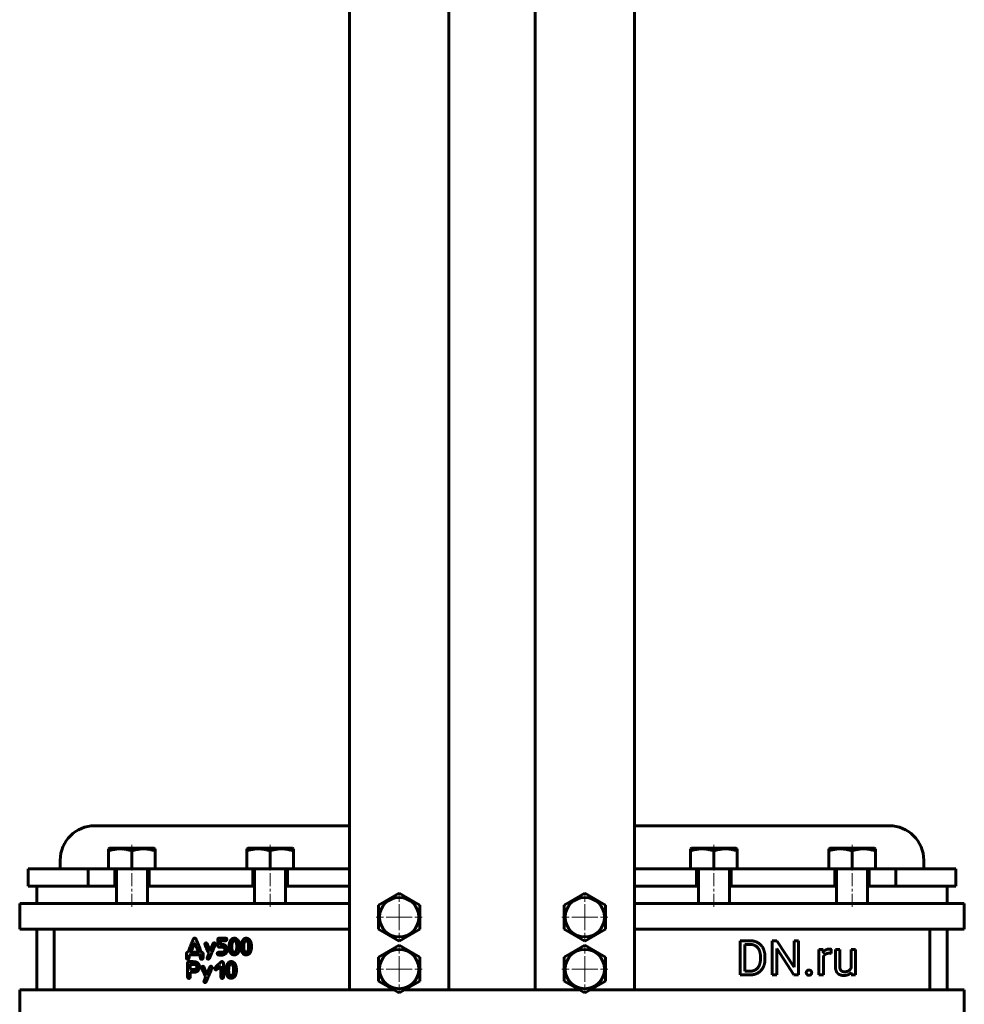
# Model space of a CAD drawing. Header units: millimetres. Extents: x -301 to 301, y -913 to 913.
# Tile 2 of 6: x -273 to 274, y -227 to 343. Entities that reach past the tile are written whole.
import ezdxf

# ---------------------------------------------------------------- set-up
doc = ezdxf.new("R2010")
doc.units = ezdxf.units.MM
doc.linetypes.add('K5LT_AXLED', pattern=[12, 7.5, -1.5, 1.5, -1.5])
doc.linetypes.add('K5LT_BASIC', pattern=[0])
doc.layers.add('Системный слой (1)', color=7, linetype='Continuous', true_color=0x6c6c6c)

# ---------------------------------------------------------------- blocks, each defined once
blk = doc.blocks.new('U30')
at = {"layer": 'Системный слой (1)', "color": 150, "linetype": 'K5LT_BASIC', "lineweight": 60, "true_color": 0x0080ff}
for p, q in [((-138.5, -158.81), (-137.5, -158.81)), ((-119.5, -158.81), (-118.5, -158.81))]:
    blk.add_line(p, q, dxfattribs=at)
blk = doc.blocks.new('U31')
at = {"layer": 'Системный слой (1)', "color": 150, "linetype": 'K5LT_BASIC', "lineweight": 60, "true_color": 0x0080ff}
for p, q in [((198.5, -158.81), (199.5, -158.81)), ((217.5, -158.81), (218.5, -158.81))]:
    blk.add_line(p, q, dxfattribs=at)
blk = doc.blocks.new('U33')
at = {"layer": 'Системный слой (1)', "color": 150, "linetype": 'K5LT_BASIC', "lineweight": 60, "true_color": 0x0080ff}
for p, q in [((118.5, -158.81), (119.5, -158.81)), ((137.5, -158.81), (138.5, -158.81))]:
    blk.add_line(p, q, dxfattribs=at)
blk = doc.blocks.new('U34')
at = {"layer": 'Системный слой (1)', "color": 150, "linetype": 'K5LT_BASIC', "lineweight": 60, "true_color": 0x0080ff}
for p, q in [((-25, 521.06), (-25, 602.86)), ((-25, -218.81), (-25, 464.75))]:
    blk.add_line(p, q, dxfattribs=at)
blk = doc.blocks.new('U35')
at = {"layer": 'Системный слой (1)', "color": 150, "linetype": 'K5LT_BASIC', "lineweight": 60, "true_color": 0x0080ff}
for p, q in [((25, 517.96), (25, 602.86)), ((25, 494.97), (25, 494.97)), ((25, -218.81), (25, 464.75))]:
    blk.add_line(p, q, dxfattribs=at)
blk = doc.blocks.new('U36')
at = {"layer": 'Системный слой (1)', "color": 150, "linetype": 'K5LT_BASIC', "lineweight": 60, "true_color": 0x0080ff}
for p, q in [((-218.5, -158.81), (-217.5, -158.81)), ((-199.5, -158.81), (-198.5, -158.81))]:
    blk.add_line(p, q, dxfattribs=at)
blk = doc.blocks.new('U38')
at = {"layer": 'Системный слой (1)', "color": 150, "linetype": 'K5LT_BASIC', "lineweight": 60, "true_color": 0x0080ff}
for p, q in [((-118.5, -158.81), (-82.5, -158.81)), ((82.5, -158.81), (118.5, -158.81))]:
    blk.add_line(p, q, dxfattribs=at)
blk = doc.blocks.new('U39')
at = {"layer": 'Системный слой (1)', "color": 150, "linetype": 'K5LT_BASIC', "lineweight": 60, "true_color": 0x0080ff}
for p, q in [((-82.5, 511.67), (-82.5, 602.86)), ((-82.5, -218.81), (-82.5, 479.03))]:
    blk.add_line(p, q, dxfattribs=at)
blk = doc.blocks.new('U41')
at = {"layer": 'Системный слой (1)', "color": 150, "linetype": 'K5LT_BASIC', "lineweight": 60, "true_color": 0x0080ff}
for p, q in [((82.5, 511.67), (82.5, 602.86)), ((82.5, -218.81), (82.5, 479.03))]:
    blk.add_line(p, q, dxfattribs=at)
blk = doc.blocks.new('U47')
at = {"layer": 'Системный слой (1)', "color": 30, "linetype": 'K5LT_AXLED', "lineweight": 18, "true_color": 0xff8000}
for q in [(-53.75, -193.41), (-67.15, -206.81), (-40.35, -206.81), (-53.75, -220.21)]:
    blk.add_line((-53.75, -206.81), q, dxfattribs=at)
blk = doc.blocks.new('U48')
at = {"layer": 'Системный слой (1)', "color": 30, "linetype": 'K5LT_AXLED', "lineweight": 18, "true_color": 0xff8000}
for q in [(-53.75, -163.41), (-67.15, -176.81), (-40.35, -176.81), (-53.75, -190.21)]:
    blk.add_line((-53.75, -176.81), q, dxfattribs=at)
blk = doc.blocks.new('U53')
at = {"layer": 'Системный слой (1)', "color": 30, "linetype": 'K5LT_AXLED', "lineweight": 18, "true_color": 0xff8000}
for q in [(53.75, -193.41), (40.35, -206.81), (67.15, -206.81), (53.75, -220.21)]:
    blk.add_line((53.75, -206.81), q, dxfattribs=at)
blk = doc.blocks.new('U54')
at = {"layer": 'Системный слой (1)', "color": 30, "linetype": 'K5LT_AXLED', "lineweight": 18, "true_color": 0xff8000}
for q in [(53.75, -163.41), (40.35, -176.81), (67.15, -176.81), (53.75, -190.21)]:
    blk.add_line((53.75, -176.81), q, dxfattribs=at)

msp = doc.modelspace()

# ---------------------------------------------------------------- linework, layer by layer
at = {"layer": 'Системный слой (1)', "color": 150, "linetype": 'K5LT_BASIC', "lineweight": 60, "true_color": 0x0080ff}
for p, q in [((-230, -123.81), (-82.5, -123.81)), ((82.5, -123.81), (230, -123.81)), ((-222, -137.2), (-221.32, -136.81)), ((-195.67, -136.81), (-221.32, -136.81)), ((-195, -137.2), (-195.67, -136.81)), ((-142, -137.2), (-141.32, -136.81)), ((-115.67, -136.81), (-141.32, -136.81)), ((-115, -137.2), (-115.67, -136.81)), ((115, -137.2), (115.68, -136.81)), ((141.33, -136.81), (115.68, -136.81)), ((142, -137.2), (141.33, -136.81)), ((195, -137.2), (195.68, -136.81)), ((221.33, -136.81), (195.68, -136.81)), ((222, -137.2), (221.33, -136.81)), ((-222, -138.41), (-222, -137.2)), ((-222, -148.81), (-222, -138.41)), ((-208.5, -148.81), (-208.5, -138.41)), ((-195, -137.2), (-195, -138.41)), ((-195, -148.81), (-195, -138.41)), ((-142, -138.41), (-142, -137.2)), ((-142, -148.81), (-142, -138.41)), ((-128.5, -148.81), (-128.5, -138.41)), ((-115, -137.2), (-115, -138.41)), ((-115, -148.81), (-115, -138.41)), ((115, -138.41), (115, -137.2)), ((115, -148.81), (115, -138.41)), ((128.5, -148.81), (128.5, -138.41)), ((142, -137.2), (142, -138.41)), ((142, -148.81), (142, -138.41)), ((195, -138.41), (195, -137.2)), ((195, -148.81), (195, -138.41)), ((208.5, -148.81), (208.5, -138.41)), ((222, -137.2), (222, -138.41)), ((222, -148.81), (222, -138.41)), ((-250, -148.81), (-250, -143.81)), ((250, -148.81), (250, -143.81)), ((-268.5, -158.81), (-268.5, -148.81)), ((-268.5, -148.81), (-233.86, -148.81)), ((-233.86, -158.81), (-233.86, -148.81)), ((-233.86, -148.81), (-218.5, -148.81)), ((-218.5, -148.81), (-208.5, -148.81)), ((-218.5, -158.81), (-218.5, -148.81)), ((-217.5, -149.41), (-217.5, -168.81)), ((-208.5, -148.81), (-198.5, -148.81)), ((-199.5, -149.41), (-199.5, -168.81)), ((-198.5, -158.81), (-198.5, -148.81)), ((-198.5, -148.81), (-138.5, -148.81)), ((-138.5, -148.81), (-128.5, -148.81)), ((-138.5, -158.81), (-138.5, -148.81)), ((-137.5, -149.41), (-137.5, -168.81)), ((-128.5, -148.81), (-118.5, -148.81)), ((-119.5, -149.41), (-119.5, -168.81)), ((-118.5, -148.81), (-82.5, -148.81)), ((-118.5, -158.81), (-118.5, -148.81)), ((82.5, -148.81), (118.5, -148.81)), ((118.5, -148.81), (128.5, -148.81)), ((118.5, -158.81), (118.5, -148.81)), ((119.5, -149.41), (119.5, -168.81)), ((128.5, -148.81), (138.5, -148.81)), ((137.5, -149.41), (137.5, -168.81)), ((138.5, -158.81), (138.5, -148.81)), ((138.5, -148.81), (198.5, -148.81)), ((198.5, -148.81), (208.5, -148.81)), ((198.5, -158.81), (198.5, -148.81)), ((199.5, -149.41), (199.5, -168.81)), ((208.5, -148.81), (218.5, -148.81)), ((217.5, -149.41), (217.5, -168.81)), ((218.5, -148.81), (233.86, -148.81)), ((218.5, -158.81), (218.5, -148.81)), ((233.86, -158.81), (233.86, -148.81)), ((233.86, -148.81), (268.5, -148.81)), ((268.5, -158.81), (268.5, -148.81)), ((-233.86, -158.81), (-268.5, -158.81)), ((-263.5, -168.81), (-263.5, -158.81)), ((-233.86, -158.81), (-218.5, -158.81)), ((-198.5, -158.81), (-138.5, -158.81)), ((138.5, -158.81), (198.5, -158.81)), ((218.5, -158.81), (233.86, -158.81)), ((268.5, -158.81), (233.86, -158.81)), ((263.5, -168.81), (263.5, -158.81)), ((-65.75, -169.88), (-53.75, -162.95)), ((-53.75, -162.95), (-41.75, -169.88)), ((41.75, -169.88), (53.75, -162.95)), ((53.75, -162.95), (65.75, -169.88)), ((-273.5, -168.81), (-263.5, -168.81)), ((-273.5, -183.81), (-273.5, -168.81)), ((-263.5, -168.81), (-82.5, -168.81)), ((-65.75, -183.74), (-65.75, -169.88)), ((-41.75, -169.88), (-41.75, -183.74)), ((41.75, -183.74), (41.75, -169.88)), ((65.75, -169.88), (65.75, -183.74)), ((82.5, -168.81), (263.5, -168.81)), ((263.5, -168.81), (273.5, -168.81)), ((273.5, -183.81), (273.5, -168.81)), ((-263.5, -183.81), (-273.5, -183.81)), ((-263.5, -183.81), (-263.5, -218.81)), ((-263.5, -183.81), (-82.5, -183.81)), ((-253.5, -183.81), (-253.5, -218.81)), ((-53.75, -190.67), (-65.75, -183.74)), ((-41.75, -183.74), (-53.75, -190.67)), ((53.75, -190.67), (41.75, -183.74)), ((65.75, -183.74), (53.75, -190.67)), ((82.5, -183.81), (263.5, -183.81)), ((253.5, -183.81), (253.5, -218.81)), ((273.5, -183.81), (263.5, -183.81)), ((263.5, -183.81), (263.5, -218.81)), ((-172.16, -188.92), (-172.39, -188.96)), ((-172.16, -191.69), (-172.2, -191.69)), ((-166.3, -192.42), (-166.3, -192.49)), ((-163.25, -196.05), (-164.54, -193.11)), ((-160.23, -192.42), (-160.23, -192.31)), ((-158.83, -189.87), (-158.83, -192.93)), ((-154.47, -188.87), (-157.91, -188.91)), ((-157.22, -192.27), (-157.22, -190.59)), ((-157.15, -190.51), (-154.54, -190.51)), ((-155.92, -192.58), (-156.96, -192.58)), ((-150.63, -193.2), (-150.66, -193.97)), ((-146.14, -193.79), (-146.14, -193.75)), ((-143.75, -193.2), (-143.79, -193.97)), ((-139.26, -193.79), (-139.26, -193.75)), ((-65.75, -199.88), (-53.75, -192.95)), ((-53.75, -192.95), (-41.75, -199.88)), ((41.75, -199.88), (53.75, -192.95)), ((53.75, -192.95), (65.75, -199.88)), ((149.32, -190.4), (143.7, -190.4)), ((143.7, -190.4), (143.7, -210.26)), ((146.33, -192.55), (146.33, -208.12)), ((149.32, -192.55), (146.33, -192.55)), ((164.85, -190.4), (162.22, -190.4)), ((162.22, -190.4), (162.22, -210.26)), ((174.89, -205.76), (164.85, -190.4)), ((177.5, -190.4), (174.89, -190.4)), ((174.89, -190.4), (174.89, -205.76)), ((177.5, -210.26), (177.5, -190.4)), ((-176.95, -197.82), (-176.95, -200.4)), ((-175.44, -198.65), (-175.15, -198.62)), ((-175.44, -200.36), (-175.44, -198.65)), ((-175.15, -198.62), (-169.96, -198.62)), ((-174.28, -197.02), (-174.24, -197.1)), ((-174.24, -197.1), (-170.12, -197.1)), ((-168.92, -198.77), (-168.92, -200.06)), ((-167.31, -200.13), (-167.31, -197.89)), ((-164, -197.81), (-164.26, -198.57)), ((-163.18, -196.05), (-163.25, -196.05)), ((-156.15, -197.06), (-158.29, -197.06)), ((-158.18, -198.69), (-156.08, -198.69)), ((-154.77, -195.38), (-154.77, -195.91)), ((-153.16, -195.76), (-153.16, -195.41)), ((-149.34, -197.07), (-149.01, -197.07)), ((-142.46, -197.07), (-142.13, -197.07)), ((164.85, -210.26), (164.85, -194.94)), ((164.85, -194.94), (174.85, -210.26)), ((189.35, -195.5), (189.35, -210.26)), ((191.81, -195.5), (189.35, -195.5)), ((191.86, -197.19), (191.81, -195.5)), ((196.48, -197.76), (196.49, -195.42)), ((201.35, -195.5), (198.82, -195.5)), ((198.82, -195.5), (198.82, -205.02)), ((201.35, -205.05), (201.35, -195.5)), ((207.91, -195.5), (207.91, -206.24)), ((210.45, -195.5), (207.91, -195.5)), ((210.45, -210.26), (210.45, -195.5)), ((-176.4, -203.42), (-176.37, -210.81)), ((-176.21, -201.15), (-176.17, -201.15)), ((-173.49, -202.53), (-175.54, -202.53)), ((-171.98, -204.1), (-174.71, -204.1)), ((-168.18, -201.15), (-168.07, -201.15)), ((-164.32, -201.09), (-164.22, -201.09)), ((-157.17, -205.11), (-157.02, -205.11)), ((-157.02, -205.11), (-157.02, -211.27)), ((-155.41, -211.35), (-155.41, -203.62)), ((-65.75, -213.74), (-65.75, -199.88)), ((-41.75, -199.88), (-41.75, -213.74)), ((41.75, -213.74), (41.75, -199.88)), ((65.75, -199.88), (65.75, -213.74)), ((155.47, -200.93), (155.47, -199.72)), ((158.08, -200.93), (158.08, -199.74)), ((191.88, -210.26), (191.88, -199.77)), ((-174.74, -206.95), (-174.67, -207.02)), ((-174.74, -208.58), (-171.56, -208.58)), ((-174.74, -211.3), (-174.74, -208.58)), ((-174.67, -207.02), (-172.59, -207.02)), ((-168.16, -205.95), (-168.16, -206.03)), ((-165.1, -209.59), (-166.4, -206.64)), ((-165.03, -209.59), (-165.1, -209.59)), ((-162.08, -205.95), (-162.08, -205.85)), ((-159.85, -207.36), (-159.74, -207.36)), ((-152.48, -206.73), (-152.52, -207.51)), ((-151.19, -210.6), (-150.86, -210.6)), ((-147.99, -207.32), (-147.99, -207.29)), ((143.7, -210.26), (149.07, -210.26)), ((146.33, -208.12), (149.07, -208.12)), ((162.22, -210.26), (164.85, -210.26)), ((174.85, -210.26), (177.5, -210.26)), ((189.35, -210.26), (191.88, -210.26)), ((207.98, -208.8), (208.03, -210.26)), ((208.03, -210.26), (210.45, -210.26)), ((-166.18, -214.62), (-166.07, -214.62)), ((-165.86, -211.35), (-166.11, -212.1)), ((-53.75, -220.67), (-65.75, -213.74)), ((-41.75, -213.74), (-53.75, -220.67)), ((53.75, -220.67), (41.75, -213.74)), ((65.75, -213.74), (53.75, -220.67)), ((-273.5, -218.81), (-263.5, -218.81)), ((-273.5, -233.81), (-273.5, -218.81)), ((-263.5, -218.81), (-82.5, -218.81)), ((-82.5, -218.81), (-56.97, -218.81)), ((-50.53, -218.81), (-25, -218.81)), ((-25, -218.81), (25, -218.81)), ((25, -218.81), (50.53, -218.81)), ((56.97, -218.81), (82.5, -218.81)), ((82.5, -218.81), (263.5, -218.81)), ((263.5, -218.81), (273.5, -218.81)), ((273.5, -233.81), (273.5, -218.81))]:
    msp.add_line(p, q, dxfattribs=at)
at = {"layer": 'Системный слой (1)', "color": 30, "linetype": 'K5LT_AXLED', "lineweight": 18, "true_color": 0xff8000}
for p, q in [((-208.5, -140.41), (-208.5, -134.81)), ((-128.5, -140.41), (-128.5, -134.81)), ((128.5, -140.41), (128.5, -134.81)), ((208.5, -140.41), (208.5, -134.81)), ((-208.5, -170.81), (-208.5, -146.81)), ((-128.5, -170.81), (-128.5, -146.81)), ((128.5, -170.81), (128.5, -146.81)), ((208.5, -170.81), (208.5, -146.81))]:
    msp.add_line(p, q, dxfattribs=at)
at = {"layer": 'Системный слой (1)', "color": 150, "linetype": 'K5LT_BASIC', "lineweight": 60, "true_color": 0x0080ff}
for centre in [(-53.75, -176.81), (53.75, -176.81), (-53.75, -206.81), (53.75, -206.81)]:
    msp.add_circle(centre, 11.4, dxfattribs=at)
for centre, radius, start, end in [((-230, -143.81), 20, 90, 180), ((230, -143.81), 20, 0, 90), ((-218.1, -149.41), 0.6, 0, 90), ((-198.9, -149.41), 0.6, 90, 180), ((-138.1, -149.41), 0.6, 0, 90), ((-118.9, -149.41), 0.6, 90, 180), ((118.9, -149.41), 0.6, 0, 90), ((138.1, -149.41), 0.6, 90, 180), ((198.9, -149.41), 0.6, 0, 90), ((218.1, -149.41), 0.6, 90, 180)]:
    msp.add_arc(centre, radius, start, end, dxfattribs=at)
for points, degree, knots in [([(-208.5, -138.41), (-208.96, -138.25), (-209.64, -138.04), (-210.62, -137.78), (-211.3, -137.63), (-211.93, -137.51), (-212.57, -137.4), (-213.32, -137.3), (-214.2, -137.23), (-215.02, -137.2), (-215.8, -137.2), (-216.56, -137.24), (-217.29, -137.31), (-218.12, -137.42), (-219.27, -137.63), (-220.6, -137.96), (-221.58, -138.26), (-222, -138.41)], 3, [0, 0, 0, 0, 1.889793, 2.772286, 3.97396, 4.613199, 5.275973, 6.508307, 7.620707, 8.715255, 9.746093, 10.721757, 11.68135, 12.629021, 14.021816, 16.259909, 18, 18, 18, 18]), ([(-195, -138.41), (-195.46, -138.25), (-196.14, -138.04), (-197.12, -137.78), (-197.8, -137.63), (-198.43, -137.51), (-199.07, -137.4), (-199.82, -137.3), (-200.7, -137.23), (-201.52, -137.2), (-202.3, -137.2), (-203.06, -137.24), (-203.79, -137.31), (-204.62, -137.42), (-205.77, -137.63), (-207.1, -137.96), (-208.08, -138.26), (-208.5, -138.41)], 3, [0, 0, 0, 0, 1.889793, 2.772286, 3.97396, 4.613199, 5.275973, 6.508307, 7.620707, 8.715255, 9.746093, 10.721757, 11.68135, 12.629021, 14.021816, 16.259909, 18, 18, 18, 18]), ([(-128.5, -138.41), (-128.96, -138.25), (-129.64, -138.04), (-130.62, -137.78), (-131.3, -137.63), (-131.93, -137.51), (-132.57, -137.4), (-133.32, -137.3), (-134.2, -137.23), (-135.02, -137.2), (-135.8, -137.2), (-136.56, -137.24), (-137.29, -137.31), (-138.12, -137.42), (-139.27, -137.63), (-140.6, -137.96), (-141.58, -138.26), (-142, -138.41)], 3, [0, 0, 0, 0, 1.889793, 2.772286, 3.97396, 4.613199, 5.275973, 6.508307, 7.620707, 8.715255, 9.746093, 10.721757, 11.68135, 12.629021, 14.021816, 16.259909, 18, 18, 18, 18]), ([(-115, -138.41), (-115.46, -138.25), (-116.14, -138.04), (-117.12, -137.78), (-117.8, -137.63), (-118.43, -137.51), (-119.07, -137.4), (-119.82, -137.3), (-120.7, -137.23), (-121.52, -137.2), (-122.3, -137.2), (-123.06, -137.24), (-123.79, -137.31), (-124.62, -137.42), (-125.77, -137.63), (-127.1, -137.96), (-128.08, -138.26), (-128.5, -138.41)], 3, [0, 0, 0, 0, 1.889793, 2.772286, 3.97396, 4.613199, 5.275973, 6.508307, 7.620707, 8.715255, 9.746093, 10.721757, 11.68135, 12.629021, 14.021816, 16.259909, 18, 18, 18, 18]), ([(128.5, -138.41), (128.04, -138.25), (127.36, -138.04), (126.38, -137.78), (125.7, -137.63), (125.07, -137.51), (124.43, -137.4), (123.68, -137.3), (122.8, -137.23), (121.98, -137.2), (121.2, -137.2), (120.44, -137.24), (119.71, -137.31), (118.88, -137.42), (117.73, -137.63), (116.4, -137.96), (115.42, -138.26), (115, -138.41)], 3, [0, 0, 0, 0, 1.889793, 2.772286, 3.97396, 4.613199, 5.275973, 6.508307, 7.620707, 8.715255, 9.746093, 10.721757, 11.68135, 12.629021, 14.021816, 16.259909, 18, 18, 18, 18]), ([(142, -138.41), (141.54, -138.25), (140.86, -138.04), (139.88, -137.78), (139.2, -137.63), (138.57, -137.51), (137.93, -137.4), (137.18, -137.3), (136.3, -137.23), (135.48, -137.2), (134.7, -137.2), (133.94, -137.24), (133.21, -137.31), (132.38, -137.42), (131.23, -137.63), (129.9, -137.96), (128.92, -138.26), (128.5, -138.41)], 3, [0, 0, 0, 0, 1.889793, 2.772286, 3.97396, 4.613199, 5.275973, 6.508307, 7.620707, 8.715255, 9.746093, 10.721757, 11.68135, 12.629021, 14.021816, 16.259909, 18, 18, 18, 18]), ([(208.5, -138.41), (208.04, -138.25), (207.36, -138.04), (206.38, -137.78), (205.7, -137.63), (205.07, -137.51), (204.43, -137.4), (203.68, -137.3), (202.8, -137.23), (201.98, -137.2), (201.2, -137.2), (200.44, -137.24), (199.71, -137.31), (198.88, -137.42), (197.73, -137.63), (196.4, -137.96), (195.42, -138.26), (195, -138.41)], 3, [0, 0, 0, 0, 1.889793, 2.772286, 3.97396, 4.613199, 5.275973, 6.508307, 7.620707, 8.715255, 9.746093, 10.721757, 11.68135, 12.629021, 14.021816, 16.259909, 18, 18, 18, 18]), ([(222, -138.41), (221.54, -138.25), (220.86, -138.04), (219.88, -137.78), (219.2, -137.63), (218.57, -137.51), (217.93, -137.4), (217.18, -137.3), (216.3, -137.23), (215.48, -137.2), (214.7, -137.2), (213.94, -137.24), (213.21, -137.31), (212.38, -137.42), (211.23, -137.63), (209.9, -137.96), (208.92, -138.26), (208.5, -138.41)], 3, [0, 0, 0, 0, 1.889793, 2.772286, 3.97396, 4.613199, 5.275973, 6.508307, 7.620707, 8.715255, 9.746093, 10.721757, 11.68135, 12.629021, 14.021816, 16.259909, 18, 18, 18, 18]), ([(195.37, -195.23), (194.17, -195.23), (192.44, -196.25), (191.87, -197.17), (191.86, -197.19)], 2, [0, 0, 0, 1.487612, 2.975224, 3, 3, 3]), ([(203.67, -210.53), (205.25, -210.53), (207.33, -209.57), (207.98, -208.8)], 2, [0, 0, 0, 1.060722, 2, 2, 2])]:
    msp.add_open_spline(points, degree=degree, knots=knots, dxfattribs=at)
for points in [[(-173.44, -190.62), (-175.15, -194.97), (-176.02, -197.06)], [(-172.2, -191.69), (-174.28, -196.89), (-174.28, -197.02)], [(-172.39, -188.96), (-172.86, -188.96), (-173.44, -190.62)], [(-171.06, -190.25), (-171.43, -188.92), (-172.16, -188.92)], [(-170.03, -197.02), (-170.83, -194.84), (-172.16, -191.69)], [(-168.56, -196.57), (-169.24, -194.63), (-171.06, -190.25)], [(-165.55, -191.7), (-166.3, -191.83), (-166.3, -192.42)], [(-166.3, -192.49), (-166.16, -192.9), (-164, -197.81)], [(-164.54, -193.11), (-164.95, -191.7), (-165.55, -191.7)], [(-162.74, -198.57), (-160.23, -192.63), (-160.23, -192.42)], [(-161.38, -191.84), (-161.57, -192.05), (-162.35, -193.96)], [(-160.84, -191.67), (-161.14, -191.67), (-161.38, -191.84)], [(-160.23, -192.31), (-160.37, -191.67), (-160.84, -191.67)], [(-157.91, -188.91), (-158.83, -188.91), (-158.83, -189.87)], [(-158.83, -192.93), (-158.83, -194.19), (-157.84, -194.19)], [(-157.22, -190.59), (-157.22, -190.53), (-157.15, -190.51)], [(-156.96, -192.58), (-157.22, -192.58), (-157.22, -192.27)], [(-153.63, -193.96), (-154.73, -192.58), (-155.92, -192.58)], [(-154.54, -190.51), (-153.51, -190.41), (-153.51, -189.71)], [(-153.55, -189.67), (-153.55, -188.87), (-154.47, -188.87)], [(-153.51, -189.71), (-153.51, -189.67), (-153.55, -189.67)], [(-151.63, -190.77), (-152.25, -191.99), (-152.29, -193.68)], [(-152.29, -193.68), (-152.29, -195.1), (-151.89, -196.48)], [(-150.3, -189.18), (-151.01, -189.56), (-151.63, -190.77)], [(-149.27, -190.51), (-150.43, -190.51), (-150.63, -193.2)], [(-149.3, -188.92), (-149.93, -189.03), (-150.3, -189.18)], [(-146.5, -191.13), (-147.49, -188.92), (-149.3, -188.92)], [(-147.79, -193.75), (-147.79, -190.51), (-149.27, -190.51)], [(-148.5, -198.54), (-146.14, -197.74), (-146.14, -193.79)], [(-147.87, -195.04), (-147.79, -194.14), (-147.79, -193.75)], [(-146.14, -193.75), (-146.14, -192.55), (-146.5, -191.13)], [(-144.75, -190.77), (-145.37, -191.99), (-145.41, -193.68)], [(-145.41, -193.68), (-145.41, -195.1), (-145.01, -196.48)], [(-143.42, -189.18), (-144.13, -189.56), (-144.75, -190.77)], [(-142.39, -190.51), (-143.55, -190.51), (-143.75, -193.2)], [(-142.42, -188.92), (-143.05, -189.03), (-143.42, -189.18)], [(-139.62, -191.13), (-140.61, -188.92), (-142.42, -188.92)], [(-140.91, -193.75), (-140.91, -190.51), (-142.39, -190.51)], [(-141.62, -198.54), (-139.26, -197.74), (-139.26, -193.79)], [(-140.99, -195.04), (-140.91, -194.14), (-140.91, -193.75)], [(-139.26, -193.75), (-139.26, -192.55), (-139.62, -191.13)], [(158.08, -199.74), (158.08, -197.59), (156.82, -194.14), (154.49, -191.69), (151.27, -190.4), (149.32, -190.4)], [(155.47, -199.72), (155.47, -198.01), (154.65, -195.35), (153.07, -193.51), (150.79, -192.55), (149.32, -192.55)], [(-176.02, -197.06), (-176.95, -197.17), (-176.95, -197.82)], [(-170.12, -197.1), (-170.03, -197.1), (-170.03, -197.02)], [(-169.96, -198.62), (-168.92, -198.62), (-168.92, -198.77)], [(-167.95, -197.18), (-168.37, -197.18), (-168.56, -196.57)], [(-167.31, -197.89), (-167.31, -197.38), (-167.95, -197.18)], [(-164.26, -198.57), (-164.97, -200.3), (-164.97, -200.4)], [(-164.04, -201.05), (-163.68, -201.05), (-162.74, -198.57)], [(-162.35, -193.96), (-163.18, -195.9), (-163.18, -196.05)], [(-158.29, -197.06), (-159.1, -197.2), (-159.1, -197.78)], [(-159.1, -197.78), (-159.1, -198.61), (-158.18, -198.69)], [(-157.84, -194.19), (-155.58, -194.2), (-155.58, -194.31)], [(-154.77, -195.91), (-155.16, -197.06), (-156.15, -197.06)], [(-156.08, -198.69), (-155.77, -198.69), (-154.89, -198.4)], [(-155.58, -194.31), (-154.77, -194.79), (-154.77, -195.38)], [(-154.89, -198.4), (-153.16, -197.33), (-153.16, -195.76)], [(-153.16, -195.41), (-153.16, -194.88), (-153.63, -193.96)], [(-151.89, -196.48), (-151.01, -198.65), (-149.3, -198.65)], [(-150.66, -193.97), (-150.51, -197.07), (-149.34, -197.07)], [(-149.3, -198.65), (-148.82, -198.65), (-148.5, -198.54)], [(-149.01, -197.07), (-148.21, -197.07), (-147.87, -195.04)], [(-145.01, -196.48), (-144.13, -198.65), (-142.42, -198.65)], [(-143.79, -193.97), (-143.64, -197.07), (-142.46, -197.07)], [(-142.42, -198.65), (-141.94, -198.65), (-141.62, -198.54)], [(-142.13, -197.07), (-141.33, -197.07), (-140.99, -195.04)], [(191.88, -199.77), (192.14, -199.15), (192.57, -198.69)], [(192.57, -198.69), (193.04, -198.2), (193.71, -197.93)], [(193.71, -197.93), (194.37, -197.66), (195.25, -197.66)], [(195.25, -197.66), (195.6, -197.66), (195.88, -197.68)], [(196, -195.29), (195.64, -195.23), (195.37, -195.23)], [(195.88, -197.68), (196.16, -197.7), (196.48, -197.76)], [(196.49, -195.42), (196.35, -195.35), (196, -195.29)], [(-176.95, -200.4), (-176.95, -201.04), (-176.21, -201.15)], [(-175.54, -202.53), (-176.21, -202.53), (-176.4, -203.42)], [(-176.17, -201.15), (-175.44, -201.15), (-175.44, -200.36)], [(-174.71, -204.1), (-174.78, -204.12), (-174.78, -204.18)], [(-174.78, -204.18), (-174.74, -206.45), (-174.74, -206.95)], [(-170.11, -203.58), (-170.94, -202.51), (-173.49, -202.53)], [(-170.95, -205.47), (-170.95, -204.56), (-171.98, -204.1)], [(-169.37, -205.66), (-169.28, -204.64), (-170.11, -203.58)], [(-168.92, -200.06), (-168.92, -201.15), (-168.18, -201.15)], [(-167.4, -205.23), (-168.16, -205.36), (-168.16, -205.95)], [(-168.07, -201.15), (-167.31, -201.15), (-167.31, -200.13)], [(-166.4, -206.64), (-166.8, -205.23), (-167.4, -205.23)], [(-164.97, -200.4), (-164.84, -201.09), (-164.32, -201.09)], [(-164.22, -201.09), (-164.1, -201.09), (-164.04, -201.05)], [(-162.69, -205.2), (-162.99, -205.2), (-163.23, -205.38)], [(-162.08, -205.85), (-162.22, -205.2), (-162.69, -205.2)], [(-158.28, -204.03), (-160.56, -206), (-160.56, -206.57)], [(-159.74, -207.36), (-159.4, -207.35), (-157.17, -205.11)], [(-156.42, -202.5), (-156.87, -202.5), (-158.28, -204.03)], [(-155.41, -203.62), (-155.6, -202.5), (-156.42, -202.5)], [(-153.48, -204.31), (-154.1, -205.52), (-154.14, -207.21)], [(-152.15, -202.72), (-152.86, -203.09), (-153.48, -204.31)], [(-151.12, -204.04), (-152.28, -204.04), (-152.48, -206.73)], [(-151.15, -202.46), (-151.78, -202.57), (-152.15, -202.72)], [(-148.36, -204.67), (-149.35, -202.46), (-151.15, -202.46)], [(-149.65, -207.29), (-149.65, -204.04), (-151.12, -204.04)], [(-147.99, -207.29), (-147.99, -206.09), (-148.36, -204.67)], [(149.07, -210.26), (151.15, -210.26), (154.46, -208.96), (156.82, -206.54), (158.08, -203.08), (158.08, -200.93)], [(149.07, -208.12), (151.2, -208.12), (154.04, -206.33), (155.47, -203.1), (155.47, -200.93)], [(198.82, -205.02), (198.82, -206.5), (199.52, -208.6), (200.16, -209.25)], [(201.57, -206.69), (201.35, -206.05), (201.35, -205.05)], [(-176.37, -210.81), (-176.37, -212.25), (-175.54, -212.25)], [(-172.59, -207.02), (-170.95, -207.02), (-170.95, -205.47)], [(-171.56, -208.58), (-169.37, -207.62), (-169.37, -205.66)], [(-168.16, -206.03), (-168.01, -206.43), (-165.86, -211.35)], [(-164.2, -207.5), (-165.03, -209.44), (-165.03, -209.59)], [(-164.59, -212.1), (-162.08, -206.16), (-162.08, -205.95)], [(-163.23, -205.38), (-163.42, -205.58), (-164.2, -207.5)], [(-160.56, -206.57), (-160.38, -207.36), (-159.85, -207.36)], [(-154.14, -207.21), (-154.14, -208.63), (-153.74, -210.01)], [(-153.74, -210.01), (-152.86, -212.18), (-151.15, -212.18)], [(-152.52, -207.51), (-152.37, -210.6), (-151.19, -210.6)], [(-150.86, -210.6), (-150.06, -210.6), (-149.72, -208.58)], [(-150.35, -212.08), (-147.99, -211.28), (-147.99, -207.32)], [(-149.72, -208.58), (-149.65, -207.67), (-149.65, -207.29)], [(182.39, -207.84), (181.99, -208.28), (181.99, -208.92)], [(181.99, -208.92), (181.99, -209.55), (182.39, -209.99)], [(183.56, -207.4), (182.79, -207.4), (182.39, -207.84)], [(182.39, -209.99), (182.79, -210.42), (183.56, -210.42)], [(184.72, -207.84), (184.32, -207.4), (183.56, -207.4)], [(183.56, -210.42), (184.32, -210.42), (184.72, -209.99)], [(185.12, -208.92), (185.12, -208.28), (184.72, -207.84)], [(184.72, -209.99), (185.12, -209.55), (185.12, -208.92)], [(200.16, -209.25), (200.8, -209.91), (202.59, -210.53), (203.67, -210.53)], [(202.19, -207.72), (201.8, -207.34), (201.57, -206.69)], [(203.06, -208.24), (202.58, -208.09), (202.19, -207.72)], [(204.06, -208.39), (203.55, -208.39), (203.06, -208.24)], [(206.61, -207.77), (205.67, -208.39), (204.06, -208.39)], [(207.91, -206.24), (207.49, -207.19), (206.61, -207.77)], [(-175.54, -212.25), (-174.83, -212.25), (-174.74, -211.3)], [(-166.11, -212.1), (-166.82, -213.83), (-166.82, -213.94)], [(-166.82, -213.94), (-166.7, -214.62), (-166.18, -214.62)], [(-166.07, -214.62), (-165.95, -214.62), (-165.89, -214.59)], [(-165.89, -214.59), (-165.54, -214.59), (-164.59, -212.1)], [(-157.02, -211.27), (-156.89, -212.28), (-156.23, -212.25)], [(-156.23, -212.25), (-155.49, -212.25), (-155.41, -211.35)], [(-151.15, -212.18), (-150.68, -212.18), (-150.35, -212.08)]]:
    msp.add_open_spline(points, degree=2, dxfattribs=at)

# ---------------------------------------------------------------- block references
at = {"layer": 'Системный слой (1)'}
for name in ['U39', 'U34', 'U35', 'U41', 'U36', 'U30', 'U38', 'U33', 'U31', 'U48', 'U54', 'U47', 'U53']:
    msp.add_blockref(name, (0, 0), dxfattribs=at)

doc.saveas('drawing.dxf')
